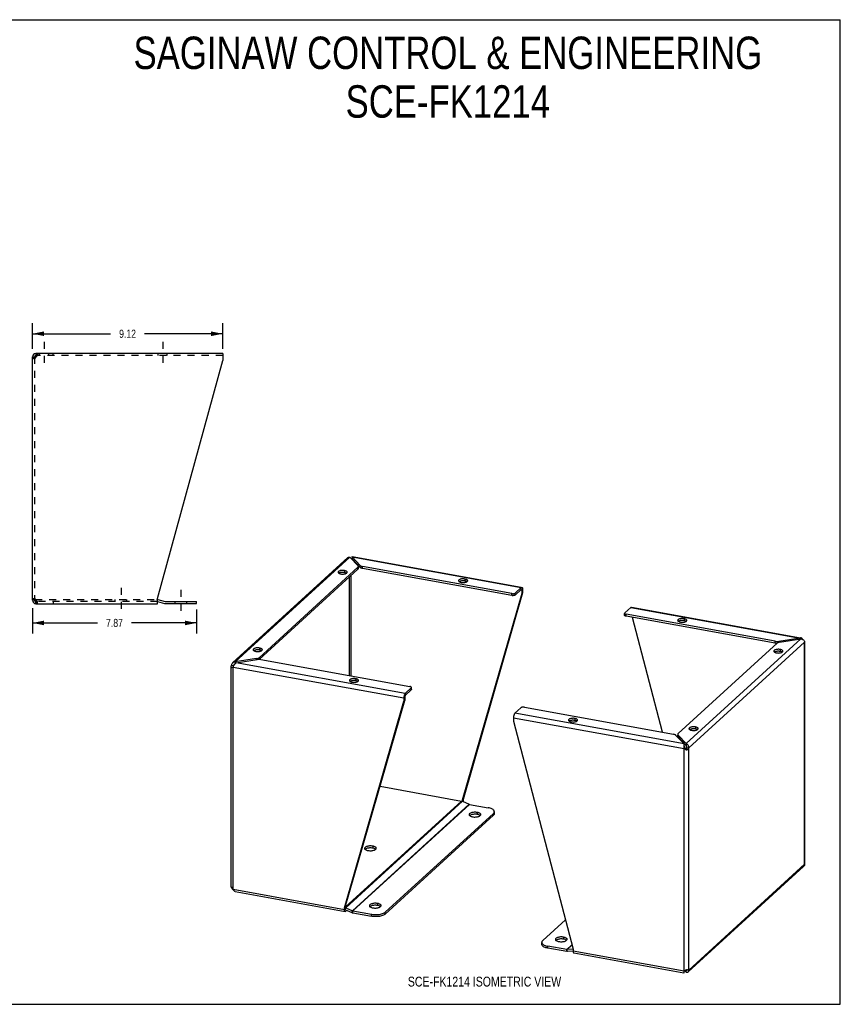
# Model space of a CAD drawing. Header units: inches. Extents: x 0 to 61.1, y 0 to 47.2.
# Tile 2 of 2: x 21.8 to 61.1, y 0 to 47.2. Entities that reach past the tile are written whole.
import ezdxf

# ---------------------------------------------------------------- set-up
doc = ezdxf.new("R2010")
doc.units = ezdxf.units.IN
doc.header["$LTSCALE"] = 3.361111
doc.header["$MEASUREMENT"] = 0
doc.linetypes.add('DASHED', pattern=[0.2, 0.1, -0.1])
doc.linetypes.add('HIDDEN', pattern=[0.2, 0.1, -0.1])
doc.layers.get('0').update_dxf_attribs({"linetype": 'CONTINUOUS'})
doc.layers.add('DEFAULT_2', color=8, linetype='HIDDEN')
doc.layers.add('DIMENSIONS', color=7, linetype='CONTINUOUS')
doc.styles.get("Standard").update_dxf_attribs({"font": 'txt', "width": 0.8})
doc.dimstyles.new('DIMSTYLE_1', dxfattribs={"dimtxt": 0.388889, "dimasz": 0.555556, "dimexe": 0.09, "dimexo": 0.07, "dimgap": 0.035, "dimtad": 0, "dimtih": 1, "dimtoh": 1, "dimzin": 4, "dimdsep": 46, "dimtxsty": 'Standard', "dimblk": '_FILLED', "dimblk1": '_FILLED', "dimblk2": '_FILLED', "dimcen": 0.09, "dimadec": 0, "dimazin": 0, "dimtfac": 1, "dimtofl": 0, "dimtmove": 0, "dimatfit": 3, "dimldrblk": '_FILLED', "dimfxl": 1, "dimtolj": 1, "dimtzin": 4, "dimarcsym": 0})

# ---------------------------------------------------------------- blocks, each defined once
blk = doc.blocks.new('_FILLED')
at = {"color": 0, "linetype": 'ByBlock'}
blk.add_solid([(0, 0), (-1, 0.2), (-1, -0.2)], dxfattribs=at)
blk = doc.blocks.new('*D3')
at = {"layer": 'DIMENSIONS', "color": 2, "linetype": 'Continuous'}
for p, q in [((22.37, 31.437), (22.37, 32.66)), ((31.494, 31.437), (31.494, 32.66)), ((22.37, 32.16), (26.115, 32.16)), ((31.494, 32.16), (27.749, 32.16))]:
    blk.add_line(p, q, dxfattribs=at)
at = {"layer": 'DIMENSIONS', "color": 2, "linetype": 'Continuous', "xscale": 0.5555555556, "yscale": 0.5555555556, "zscale": 0.5555555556, "rotation": 180}
blk.add_blockref('_FILLED', (22.37, 32.16), dxfattribs=at)
at = {"layer": 'DIMENSIONS', "color": 2, "linetype": 'Continuous', "xscale": 0.5555555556, "yscale": 0.5555555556, "zscale": 0.5555555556}
blk.add_blockref('_FILLED', (31.494, 32.16), dxfattribs=at)
at = {"layer": 'DIMENSIONS', "color": 2, "linetype": 'Continuous', "insert": (26.932, 32.354), "char_height": 0.3889, "width": 1.24444, "attachment_point": 2, "line_spacing_factor": 0.9}
blk.add_mtext('9.12', dxfattribs=at)
blk = doc.blocks.new('*D4')
at = {"layer": 'DIMENSIONS', "color": 2, "linetype": 'Continuous'}
for p, q in [((22.37, 18.992), (22.37, 17.79)), ((30.239, 18.932), (30.239, 17.79)), ((22.37, 18.29), (25.488, 18.29)), ((30.239, 18.29), (27.121, 18.29))]:
    blk.add_line(p, q, dxfattribs=at)
at = {"layer": 'DIMENSIONS', "color": 2, "linetype": 'Continuous', "xscale": 0.5555555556, "yscale": 0.5555555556, "zscale": 0.5555555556, "rotation": 180}
blk.add_blockref('_FILLED', (22.37, 18.29), dxfattribs=at)
at = {"layer": 'DIMENSIONS', "color": 2, "linetype": 'Continuous', "xscale": 0.5555555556, "yscale": 0.5555555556, "zscale": 0.5555555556}
blk.add_blockref('_FILLED', (30.239, 18.29), dxfattribs=at)
at = {"layer": 'DIMENSIONS', "color": 2, "linetype": 'Continuous', "insert": (26.305, 18.485), "char_height": 0.3889, "width": 1.24444, "attachment_point": 2, "line_spacing_factor": 0.9}
blk.add_mtext('7.87', dxfattribs=at)

msp = doc.modelspace()

# ---------------------------------------------------------------- linework, layer by layer
at = {"color": 7, "linetype": 'Continuous'}
for p, q in [((0, 47.222), (61.111, 47.222)), ((61.111, 0), (61.111, 47.222)), ((22.537, 31.214), (22.537, 31.11)), ((22.37, 31.048), (22.474, 31.048)), ((22.556, 31.11), (22.537, 31.11)), ((37.677, 21.372), (37.675, 21.368)), ((37.697, 21.456), (37.697, 21.361)), ((38.087, 20.948), (37.697, 21.361)), ((37.731, 21.325), (37.7, 21.331)), ((37.982, 20.863), (33.251, 16.541)), ((37.333, 20.803), (37.333, 20.708)), ((37.982, 20.863), (37.982, 20.958)), ((38.001, 20.9), (38.001, 20.958)), ((38.087, 20.948), (38.087, 21.043)), ((38.203, 20.898), (38.203, 20.993)), ((45.357, 19.602), (38.203, 20.898)), ((37.428, 20.674), (37.414, 20.682)), ((37.571, 15.765), (37.571, 20.487)), ((37.653, 15.75), (37.653, 20.563)), ((43.113, 20.396), (43.113, 20.301)), ((43.209, 20.267), (43.194, 20.276)), ((45.522, 19.628), (45.81, 19.891)), ((45.836, 19.858), (45.783, 19.867)), ((45.81, 19.891), (45.81, 19.986)), ((45.835, 19.868), (45.836, 19.858)), ((45.836, 19.858), (45.878, 19.896)), ((45.836, 19.858), (45.836, 19.699)), ((22.474, 19.381), (22.37, 19.381)), ((22.477, 19.408), (22.479, 19.419)), ((22.497, 19.333), (22.497, 19.406)), ((45.836, 19.699), (42.982, 9.791)), ((45.357, 19.602), (45.357, 19.697)), ((45.522, 19.628), (45.522, 19.723)), ((45.878, 19.737), (45.836, 19.699)), ((22.537, 19.318), (22.556, 19.318)), ((22.537, 19.214), (22.537, 19.318)), ((28.37, 19.314), (28.71, 19.223)), ((28.753, 19.217), (30.239, 19.217)), ((30.239, 19.217), (30.239, 19.321)), ((50.767, 18.656), (50.767, 18.751)), ((50.841, 18.609), (50.841, 18.704)), ((57.995, 17.314), (50.841, 18.609)), ((52.578, 13.047), (51.142, 18.555)), ((53.619, 18.493), (53.619, 18.398)), ((53.715, 18.364), (53.7, 18.373)), ((59.179, 17.565), (59.179, 17.518)), ((33.265, 17.087), (33.265, 16.992)), ((57.995, 17.314), (57.995, 17.409)), ((58.067, 17.306), (58.05, 17.307)), ((58.164, 17.358), (58.164, 17.407)), ((58.23, 17.018), (58.23, 16.923)), ((33.115, 16.53), (33.115, 16.577)), ((33.237, 16.542), (33.237, 16.624)), ((33.361, 16.958), (33.346, 16.967)), ((58.326, 16.889), (58.311, 16.898)), ((31.917, 16.265), (32.012, 16.248)), ((32.007, 16.217), (32.009, 16.232)), ((32.009, 16.232), (32.012, 16.248)), ((32.047, 16.28), (32.012, 16.248)), ((32.1, 16.418), (32.1, 16.349)), ((37.876, 15.612), (37.876, 15.517)), ((37.653, 15.461), (37.653, 15.506)), ((37.972, 15.483), (37.957, 15.492)), ((40.539, 15.076), (40.539, 15.171)), ((40.55, 15.097), (40.55, 15.171)), ((40.226, 14.733), (40.184, 14.694)), ((40.226, 14.733), (40.226, 14.574)), ((40.539, 15.076), (40.251, 14.813)), ((40.251, 14.813), (40.251, 14.908)), ((37.373, 4.666), (40.226, 14.574)), ((40.184, 14.535), (40.226, 14.574)), ((48.382, 13.709), (48.382, 13.614)), ((48.478, 13.58), (48.463, 13.589)), ((54.163, 13.303), (54.163, 13.208)), ((53.316, 12.853), (53.316, 12.916)), ((53.331, 12.821), (53.331, 12.916)), ((53.721, 12.408), (53.331, 12.821)), ((54.258, 13.174), (54.244, 13.182)), ((53.62, 12.487), (53.62, 12.434)), ((53.622, 12.261), (53.664, 12.299)), ((53.721, 12.503), (53.721, 12.408)), ((53.738, 12.281), (53.733, 12.266)), ((53.747, 12.312), (53.842, 12.295)), ((53.706, 12.232), (53.696, 12.247)), ((53.712, 12.224), (53.706, 12.232)), ((53.72, 12.237), (53.712, 12.224)), ((53.72, 12.215), (53.712, 12.224)), ((53.726, 12.252), (53.72, 12.237)), ((53.749, 12.184), (53.72, 12.215)), ((53.733, 12.266), (53.726, 12.252)), ((43.025, 9.83), (42.982, 9.791)), ((42.982, 9.791), (42.982, 9.741)), ((43.001, 9.733), (43.025, 9.755)), ((39.292, 4.326), (44.477, 9.064)), ((43.703, 9.201), (43.703, 9.106)), ((44.477, 9.064), (44.477, 9.159)), ((44.521, 9.146), (44.521, 9.241)), ((38.695, 7.585), (38.695, 7.49)), ((31.925, 5.605), (31.917, 5.607)), ((38.924, 4.835), (38.924, 4.74)), ((37.33, 4.628), (37.373, 4.666)), ((37.373, 4.591), (37.33, 4.553)), ((37.373, 4.591), (37.373, 4.666)), ((37.373, 4.58), (37.373, 4.591)), ((37.378, 4.562), (37.397, 4.629)), ((37.38, 4.538), (37.691, 4.398)), ((37.398, 4.53), (37.398, 4.462)), ((37.691, 4.398), (37.716, 4.486)), ((37.73, 4.386), (37.73, 4.481)), ((37.73, 4.386), (38.631, 4.223)), ((38.631, 4.223), (38.631, 4.318)), ((39.292, 4.326), (39.292, 4.421)), ((46.797, 2.876), (46.797, 2.971)), ((47.843, 3.22), (47.843, 3.125)), ((47.093, 2.691), (47.093, 2.786)), ((47.994, 2.527), (47.093, 2.691)), ((47.994, 2.527), (47.994, 2.622)), ((48.034, 2.525), (48.009, 2.622)), ((48.295, 2.548), (48.034, 2.525)), ((53.62, 1.525), (53.62, 1.577)), ((53.62, 1.559), (53.622, 1.566)), ((53.709, 1.648), (53.721, 1.635)), ((53.744, 1.657), (53.721, 1.635)), ((53.721, 1.54), (53.721, 1.635)), ((53.74, 1.669), (53.743, 1.663)), ((53.743, 1.663), (53.749, 1.648)), ((53.842, 1.637), (53.747, 1.654)), ((0, 0), (61.111, 0))]:
    msp.add_line(p, q, dxfattribs=at)
at = {"color": 2, "linetype": 'DASHED'}
for p, q in [((22.933, 31.77), (22.933, 30.555)), ((28.62, 31.77), (28.62, 30.555)), ((26.622, 19.978), (26.622, 18.763)), ((29.489, 19.877), (29.489, 18.662))]:
    msp.add_line(p, q, dxfattribs=at)
at = {"color": 3, "linetype": 'Continuous'}
for p, q in [((31.494, 31.214), (22.537, 31.214)), ((31.494, 31.214), (31.494, 30.874)), ((22.37, 19.381), (22.37, 31.048)), ((22.537, 31.048), (22.545, 31.074)), ((28.37, 19.463), (31.494, 30.874)), ((31.971, 16.374), (37.501, 21.426)), ((32.1, 16.418), (37.597, 21.44)), ((37.597, 21.44), (37.987, 21.027)), ((37.668, 21.365), (37.675, 21.368)), ((38.087, 21.043), (37.697, 21.456)), ((37.697, 21.456), (45.81, 19.986)), ((37.707, 21.471), (45.813, 20.003)), ((37.982, 20.958), (33.237, 16.624)), ((45.357, 19.697), (38.203, 20.993)), ((37.054, 20.677), (37.074, 20.665)), ((42.835, 20.27), (42.854, 20.259)), ((45.522, 19.723), (45.81, 19.986)), ((45.84, 19.998), (45.841, 19.998)), ((45.878, 19.896), (45.878, 19.737)), ((22.545, 19.355), (22.537, 19.381)), ((28.37, 19.214), (28.37, 19.463)), ((28.388, 19.417), (28.737, 19.323)), ((45.878, 19.737), (43.025, 9.83)), ((22.537, 19.214), (28.37, 19.214)), ((28.753, 19.321), (30.239, 19.321)), ((50.778, 18.771), (51.066, 19.035)), ((51.066, 19.035), (59.179, 17.565)), ((51.096, 19.046), (59.209, 17.577)), ((57.995, 17.409), (50.841, 18.704)), ((53.341, 18.368), (53.36, 18.356)), ((59.218, 17.525), (53.721, 12.503)), ((59.179, 17.565), (58.164, 17.407)), ((58.202, 17.366), (59.218, 17.525)), ((53.335, 12.984), (58.08, 17.319)), ((53.842, 12.295), (59.401, 17.373)), ((59.396, 17.394), (59.401, 17.373)), ((59.401, 6.715), (59.401, 17.373)), ((59.402, 17.355), (59.404, 17.35)), ((59.415, 6.782), (59.415, 17.361)), ((33.115, 16.577), (32.1, 16.418)), ((32.138, 16.377), (33.154, 16.536)), ((32.987, 16.961), (33.006, 16.95)), ((33.322, 16.534), (40.476, 15.238)), ((57.952, 16.893), (57.971, 16.881)), ((31.902, 5.62), (31.902, 16.138)), ((31.964, 16.16), (31.934, 16.148)), ((32.001, 5.518), (32.001, 16.176)), ((32.001, 16.176), (40.184, 14.694)), ((40.251, 14.908), (32.138, 16.377)), ((37.598, 15.486), (37.618, 15.475)), ((40.539, 15.171), (40.251, 14.908)), ((40.184, 14.694), (40.184, 14.535)), ((37.33, 4.628), (40.184, 14.535)), ((45.796, 14.22), (45.507, 13.956)), ((45.961, 14.245), (53.114, 12.95)), ((45.44, 13.742), (45.44, 13.583)), ((45.44, 13.742), (53.622, 12.261)), ((53.62, 12.487), (45.507, 13.956)), ((45.44, 13.583), (48.293, 2.642)), ((48.104, 13.584), (48.123, 13.572)), ((53.23, 12.9), (53.62, 12.487)), ((53.721, 12.503), (53.331, 12.916)), ((53.884, 13.177), (53.904, 13.165)), ((53.842, 1.637), (53.842, 12.295)), ((53.622, 1.602), (53.622, 12.261)), ((39.041, 10.458), (42.95, 9.75)), ((37.373, 4.655), (42.95, 9.75)), ((37.397, 4.629), (42.989, 9.738)), ((37.716, 4.486), (43.308, 9.595)), ((37.73, 4.481), (43.323, 9.59)), ((42.989, 9.738), (43.308, 9.595)), ((43.025, 9.83), (43.025, 9.755)), ((43.323, 9.59), (44.224, 9.427)), ((39.292, 4.421), (44.477, 9.159)), ((53.842, 1.637), (59.401, 6.715)), ((53.817, 1.555), (59.346, 6.606)), ((31.917, 5.607), (31.922, 5.586)), ((32.001, 5.518), (37.33, 4.553)), ((32.089, 5.407), (37.368, 4.451)), ((37.33, 4.553), (37.33, 4.628)), ((37.368, 4.451), (37.367, 4.451)), ((37.397, 4.629), (37.716, 4.486)), ((37.448, 4.508), (37.398, 4.462)), ((37.73, 4.481), (38.631, 4.318)), ((47.927, 4.047), (46.84, 3.054)), ((48.24, 2.846), (47.994, 2.622)), ((48.243, 2.835), (48.009, 2.622)), ((47.994, 2.622), (47.093, 2.786)), ((48.293, 2.646), (48.009, 2.622)), ((48.293, 2.642), (48.293, 2.567)), ((48.293, 2.567), (53.622, 1.602)), ((48.331, 2.465), (53.611, 1.509)), ((53.616, 1.58), (53.611, 1.561)), ((53.622, 1.602), (53.616, 1.58)), ((53.622, 1.602), (53.643, 1.612)), ((53.65, 1.615), (53.721, 1.54)), ((53.685, 1.634), (53.707, 1.647)), ((53.749, 1.676), (53.769, 1.667))]:
    msp.add_line(p, q, dxfattribs=at)
for points in [[(22.575, 31.166), (22.583, 31.183), (22.59, 31.196), (22.598, 31.206), (22.606, 31.212), (22.613, 31.214)], [(22.419, 30.966), (22.405, 30.979), (22.393, 30.993), (22.383, 31.007), (22.376, 31.02), (22.372, 31.034), (22.37, 31.048)], [(22.537, 31.048), (22.515, 31.034), (22.494, 31.02), (22.473, 31.007), (22.454, 30.993), (22.436, 30.979), (22.419, 30.966)], [(22.545, 31.074), (22.552, 31.099), (22.56, 31.124), (22.567, 31.146), (22.575, 31.166)], [(37.501, 21.426), (37.505, 21.429), (37.52, 21.438), (37.537, 21.444), (37.556, 21.447), (37.576, 21.445), (37.597, 21.44)], [(37.697, 21.456), (37.701, 21.465), (37.704, 21.47), (37.707, 21.471)], [(37.333, 20.803), (37.3, 20.807), (37.267, 20.81), (37.232, 20.81), (37.198, 20.808), (37.165, 20.804), (37.134, 20.798), (37.106, 20.79), (37.081, 20.781), (37.06, 20.77), (37.044, 20.758), (37.033, 20.744), (37.026, 20.731), (37.025, 20.721)], [(37.462, 20.721), (37.462, 20.726), (37.458, 20.74), (37.448, 20.753), (37.433, 20.766), (37.414, 20.777), (37.39, 20.787), (37.363, 20.796), (37.333, 20.803)], [(37.982, 20.958), (37.992, 20.969), (37.998, 20.981), (38.001, 20.992), (38.001, 20.995)], [(38.001, 20.995), (38, 21.004), (37.995, 21.016), (37.987, 21.027)], [(38.087, 21.043), (38.099, 21.032), (38.115, 21.022), (38.133, 21.013), (38.154, 21.005), (38.177, 20.998), (38.203, 20.993)], [(37.025, 20.721), (37.025, 20.717), (37.03, 20.703), (37.04, 20.689), (37.054, 20.677)], [(37.074, 20.665), (37.097, 20.655), (37.124, 20.647), (37.155, 20.64)], [(37.155, 20.64), (37.188, 20.635), (37.221, 20.633), (37.255, 20.633), (37.289, 20.634), (37.322, 20.638), (37.353, 20.644), (37.381, 20.652), (37.406, 20.662), (37.427, 20.673)], [(37.427, 20.673), (37.444, 20.685), (37.455, 20.698), (37.461, 20.712), (37.462, 20.721)], [(43.113, 20.396), (43.08, 20.401), (43.047, 20.403), (43.013, 20.403), (42.979, 20.402), (42.946, 20.398), (42.915, 20.392), (42.887, 20.384), (42.862, 20.374), (42.841, 20.363), (42.824, 20.351), (42.813, 20.338), (42.807, 20.324), (42.806, 20.315)], [(42.806, 20.315), (42.806, 20.31), (42.81, 20.296), (42.82, 20.283), (42.835, 20.27)], [(43.243, 20.315), (43.243, 20.319), (43.238, 20.333), (43.228, 20.346), (43.214, 20.359), (43.194, 20.371), (43.171, 20.381), (43.144, 20.389), (43.113, 20.396)], [(43.208, 20.266), (43.224, 20.278), (43.235, 20.292), (43.242, 20.305), (43.243, 20.315)], [(42.854, 20.259), (42.878, 20.248), (42.905, 20.24), (42.935, 20.233)], [(42.935, 20.233), (42.968, 20.229), (43.001, 20.226), (43.036, 20.226), (43.07, 20.228), (43.103, 20.232), (43.134, 20.238), (43.162, 20.245), (43.187, 20.255), (43.208, 20.266)], [(45.81, 19.986), (45.821, 19.994), (45.831, 19.998), (45.84, 19.998)], [(45.841, 19.998), (45.85, 19.994), (45.858, 19.986), (45.865, 19.974), (45.87, 19.958), (45.875, 19.94), (45.877, 19.919), (45.878, 19.896)], [(22.37, 19.381), (22.372, 19.395), (22.376, 19.408), (22.383, 19.422), (22.393, 19.436), (22.405, 19.449), (22.419, 19.463)], [(22.419, 19.463), (22.436, 19.449), (22.454, 19.436), (22.473, 19.422), (22.494, 19.408), (22.515, 19.395), (22.537, 19.381)], [(45.357, 19.697), (45.376, 19.695), (45.395, 19.693), (45.414, 19.693), (45.434, 19.694), (45.453, 19.696), (45.47, 19.7), (45.486, 19.704), (45.501, 19.71), (45.512, 19.716), (45.522, 19.723)], [(22.575, 19.263), (22.567, 19.283), (22.56, 19.305), (22.552, 19.329), (22.545, 19.355)], [(22.613, 19.214), (22.606, 19.216), (22.598, 19.223), (22.59, 19.233), (22.583, 19.246), (22.575, 19.263)], [(51.066, 19.035), (51.077, 19.042), (51.087, 19.046), (51.096, 19.046)], [(50.778, 18.771), (50.772, 18.764), (50.768, 18.756), (50.767, 18.751)], [(50.767, 18.751), (50.767, 18.748), (50.77, 18.74), (50.776, 18.732), (50.784, 18.725), (50.795, 18.719), (50.809, 18.713), (50.824, 18.708), (50.841, 18.704)], [(53.619, 18.493), (53.586, 18.498), (53.553, 18.501), (53.519, 18.501), (53.485, 18.499), (53.452, 18.495), (53.421, 18.489), (53.392, 18.481), (53.367, 18.472), (53.347, 18.461), (53.33, 18.448), (53.319, 18.435), (53.312, 18.421), (53.311, 18.412)], [(53.749, 18.412), (53.748, 18.417), (53.744, 18.431), (53.734, 18.444), (53.719, 18.457), (53.7, 18.468), (53.676, 18.478), (53.649, 18.487), (53.619, 18.493)], [(53.311, 18.412), (53.312, 18.407), (53.316, 18.394), (53.326, 18.38), (53.341, 18.368)], [(53.36, 18.356), (53.384, 18.346), (53.411, 18.338), (53.441, 18.331)], [(53.441, 18.331), (53.474, 18.326), (53.507, 18.324), (53.541, 18.323), (53.575, 18.325), (53.608, 18.329), (53.639, 18.335), (53.668, 18.343), (53.693, 18.353), (53.713, 18.364)], [(53.713, 18.364), (53.73, 18.376), (53.741, 18.389), (53.748, 18.403), (53.749, 18.412)], [(59.229, 17.574), (59.214, 17.575), (59.197, 17.572), (59.179, 17.565)], [(59.218, 17.525), (59.245, 17.521), (59.271, 17.514), (59.296, 17.504), (59.319, 17.491), (59.341, 17.475), (59.359, 17.457), (59.375, 17.437), (59.387, 17.416), (59.396, 17.394)], [(59.262, 17.558), (59.247, 17.568), (59.231, 17.573), (59.229, 17.574)], [(59.303, 17.5), (59.299, 17.509), (59.288, 17.529), (59.276, 17.545), (59.262, 17.558)], [(33.265, 17.087), (33.233, 17.092), (33.199, 17.094), (33.165, 17.094), (33.131, 17.093), (33.098, 17.089), (33.067, 17.083), (33.039, 17.075), (33.014, 17.065), (32.993, 17.054), (32.977, 17.042), (32.965, 17.029), (32.959, 17.015), (32.958, 17.006)], [(32.958, 17.006), (32.958, 17.001), (32.962, 16.987), (32.972, 16.974), (32.987, 16.961)], [(33.395, 17.006), (33.395, 17.01), (33.39, 17.024), (33.381, 17.038), (33.366, 17.05), (33.346, 17.062), (33.323, 17.072), (33.296, 17.08), (33.265, 17.087)], [(33.36, 16.957), (33.376, 16.969), (33.388, 16.983), (33.394, 16.996), (33.395, 17.006)], [(58.23, 17.018), (58.197, 17.023), (58.164, 17.026), (58.13, 17.026), (58.096, 17.024), (58.063, 17.02), (58.032, 17.014), (58.003, 17.006), (57.979, 16.997), (57.958, 16.985), (57.941, 16.973), (57.93, 16.96), (57.924, 16.946), (57.922, 16.937)], [(57.995, 17.409), (58.023, 17.405), (58.05, 17.402), (58.079, 17.401), (58.108, 17.401), (58.136, 17.403), (58.164, 17.407)], [(58.202, 17.366), (58.176, 17.361), (58.152, 17.355), (58.13, 17.347), (58.11, 17.339), (58.094, 17.329), (58.08, 17.319)], [(58.36, 16.937), (58.36, 16.942), (58.355, 16.956), (58.345, 16.969), (58.331, 16.982), (58.311, 16.993), (58.287, 17.003), (58.261, 17.012), (58.23, 17.018)], [(59.415, 17.361), (59.415, 17.361), (59.413, 17.365), (59.408, 17.369), (59.401, 17.373)], [(33.006, 16.95), (33.03, 16.94), (33.057, 16.931), (33.087, 16.924)], [(33.087, 16.924), (33.12, 16.92), (33.154, 16.917), (33.188, 16.917), (33.222, 16.919), (33.255, 16.923), (33.286, 16.929), (33.314, 16.936), (33.339, 16.946), (33.36, 16.957)], [(33.115, 16.577), (33.142, 16.582), (33.166, 16.588), (33.188, 16.595), (33.207, 16.604), (33.224, 16.613), (33.237, 16.624)], [(33.322, 16.534), (33.295, 16.538), (33.267, 16.541), (33.238, 16.542), (33.21, 16.541), (33.182, 16.539), (33.154, 16.536)], [(57.922, 16.937), (57.923, 16.932), (57.927, 16.919), (57.937, 16.905), (57.952, 16.893)], [(57.971, 16.881), (57.995, 16.871), (58.022, 16.863), (58.052, 16.856)], [(58.052, 16.856), (58.085, 16.851), (58.118, 16.849), (58.153, 16.848), (58.187, 16.85), (58.219, 16.854), (58.25, 16.86), (58.279, 16.868), (58.304, 16.878), (58.325, 16.889)], [(58.325, 16.889), (58.341, 16.901), (58.352, 16.914), (58.359, 16.928), (58.36, 16.937)], [(31.902, 16.198), (31.902, 16.202), (31.904, 16.223), (31.909, 16.244), (31.917, 16.265)], [(31.913, 16.138), (31.907, 16.159), (31.903, 16.181), (31.902, 16.198)], [(31.934, 16.148), (31.923, 16.143), (31.913, 16.138)], [(31.971, 16.374), (31.958, 16.361), (31.943, 16.34), (31.93, 16.317), (31.922, 16.292), (31.917, 16.265)], [(32.001, 16.176), (31.982, 16.167), (31.964, 16.16)], [(32.1, 16.418), (32.073, 16.418), (32.047, 16.414), (32.022, 16.406), (31.998, 16.394), (31.977, 16.379), (31.971, 16.374)], [(32.001, 16.176), (32.009, 16.199), (32.018, 16.223)], [(32.018, 16.223), (32.029, 16.248), (32.042, 16.272), (32.056, 16.295), (32.071, 16.317), (32.087, 16.336), (32.104, 16.353), (32.121, 16.367), (32.138, 16.377)], [(37.876, 15.612), (37.844, 15.617), (37.81, 15.619), (37.776, 15.619), (37.742, 15.618), (37.709, 15.614), (37.678, 15.608), (37.65, 15.6), (37.625, 15.59), (37.604, 15.579), (37.588, 15.567), (37.576, 15.554), (37.57, 15.54), (37.569, 15.531)], [(38.006, 15.531), (38.006, 15.535), (38.001, 15.549), (37.992, 15.562), (37.977, 15.575), (37.957, 15.587), (37.934, 15.597), (37.907, 15.605), (37.876, 15.612)], [(37.569, 15.531), (37.569, 15.526), (37.574, 15.512), (37.583, 15.499), (37.598, 15.486)], [(37.618, 15.475), (37.641, 15.464), (37.668, 15.456), (37.699, 15.449)], [(37.699, 15.449), (37.731, 15.445), (37.765, 15.442), (37.799, 15.442), (37.833, 15.444), (37.866, 15.448), (37.897, 15.454), (37.925, 15.461), (37.95, 15.471), (37.971, 15.482)], [(37.971, 15.482), (37.987, 15.494), (37.999, 15.508), (38.005, 15.521), (38.006, 15.531)], [(40.547, 15.203), (40.542, 15.21), (40.533, 15.217), (40.522, 15.224), (40.509, 15.23), (40.493, 15.235), (40.476, 15.238)], [(40.539, 15.171), (40.546, 15.179), (40.55, 15.187), (40.55, 15.192)], [(40.55, 15.192), (40.55, 15.195), (40.547, 15.203)], [(40.211, 14.843), (40.203, 14.82), (40.196, 14.795), (40.191, 14.77), (40.187, 14.744), (40.184, 14.719), (40.184, 14.694)], [(40.251, 14.908), (40.241, 14.896), (40.23, 14.882), (40.221, 14.863), (40.211, 14.843)], [(45.961, 14.245), (45.942, 14.248), (45.923, 14.249), (45.903, 14.25), (45.884, 14.249), (45.865, 14.246), (45.847, 14.243), (45.831, 14.238), (45.817, 14.233), (45.805, 14.227), (45.796, 14.22)], [(45.507, 13.956), (45.497, 13.944), (45.486, 13.93), (45.477, 13.912), (45.468, 13.891), (45.46, 13.868), (45.453, 13.843), (45.447, 13.818), (45.443, 13.792), (45.441, 13.767), (45.44, 13.742)], [(48.382, 13.709), (48.349, 13.714), (48.316, 13.717), (48.282, 13.717), (48.248, 13.715), (48.215, 13.711), (48.184, 13.705), (48.156, 13.697), (48.131, 13.688), (48.11, 13.677), (48.093, 13.664), (48.082, 13.651), (48.076, 13.637), (48.075, 13.628)], [(48.512, 13.628), (48.512, 13.633), (48.507, 13.647), (48.497, 13.66), (48.483, 13.673), (48.463, 13.684), (48.44, 13.694), (48.413, 13.703), (48.382, 13.709)], [(48.075, 13.628), (48.075, 13.623), (48.079, 13.61), (48.089, 13.596), (48.104, 13.584)], [(48.123, 13.572), (48.147, 13.562), (48.174, 13.554), (48.204, 13.547)], [(48.204, 13.547), (48.237, 13.542), (48.27, 13.54), (48.305, 13.539), (48.339, 13.541), (48.372, 13.545), (48.403, 13.551), (48.431, 13.559), (48.456, 13.569), (48.477, 13.58)], [(48.477, 13.58), (48.493, 13.592), (48.505, 13.605), (48.511, 13.619), (48.512, 13.628)], [(54.163, 13.303), (54.13, 13.307), (54.097, 13.31), (54.062, 13.31), (54.028, 13.308), (53.995, 13.304), (53.964, 13.298), (53.936, 13.29), (53.911, 13.281), (53.89, 13.27), (53.874, 13.257), (53.862, 13.244), (53.856, 13.231), (53.855, 13.221)], [(54.292, 13.221), (54.292, 13.226), (54.288, 13.24), (54.278, 13.253), (54.263, 13.266), (54.244, 13.277), (54.22, 13.287), (54.193, 13.296), (54.163, 13.303)], [(53.23, 12.9), (53.218, 12.911), (53.203, 12.921), (53.185, 12.93), (53.163, 12.938), (53.14, 12.944), (53.114, 12.95)], [(53.335, 12.984), (53.325, 12.973), (53.319, 12.962), (53.316, 12.95), (53.316, 12.948)], [(53.316, 12.948), (53.318, 12.939), (53.322, 12.927), (53.331, 12.916)], [(53.855, 13.221), (53.855, 13.217), (53.86, 13.203), (53.87, 13.189), (53.884, 13.177)], [(53.904, 13.165), (53.927, 13.155), (53.954, 13.147), (53.985, 13.14)], [(53.985, 13.14), (54.018, 13.135), (54.051, 13.133), (54.085, 13.132), (54.119, 13.134), (54.152, 13.138), (54.183, 13.144), (54.211, 13.152), (54.236, 13.162), (54.257, 13.173)], [(54.257, 13.173), (54.274, 13.185), (54.285, 13.198), (54.291, 13.212), (54.292, 13.221)], [(53.62, 12.487), (53.617, 12.474), (53.613, 12.458), (53.61, 12.439), (53.608, 12.417), (53.607, 12.393)], [(53.607, 12.393), (53.607, 12.367), (53.609, 12.34)], [(53.609, 12.34), (53.611, 12.313), (53.616, 12.286), (53.622, 12.261)], [(53.842, 12.295), (53.843, 12.322), (53.841, 12.349), (53.835, 12.375), (53.825, 12.401), (53.813, 12.425), (53.798, 12.446), (53.78, 12.465), (53.762, 12.481), (53.741, 12.494), (53.721, 12.503)], [(53.842, 12.295), (53.832, 12.275), (53.819, 12.255), (53.804, 12.236), (53.788, 12.218), (53.769, 12.2), (53.749, 12.184)], [(53.664, 12.23), (53.642, 12.245), (53.622, 12.261)], [(53.749, 12.184), (53.729, 12.194), (53.707, 12.205), (53.685, 12.217), (53.664, 12.23)], [(42.95, 9.75), (42.957, 9.749), (42.963, 9.747), (42.97, 9.745), (42.977, 9.743), (42.983, 9.741), (42.989, 9.738)], [(43.025, 9.755), (43.024, 9.73), (43.023, 9.723)], [(43.308, 9.595), (43.311, 9.594), (43.313, 9.593), (43.316, 9.592), (43.318, 9.591), (43.321, 9.591), (43.323, 9.59)], [(43.703, 9.201), (43.665, 9.207), (43.626, 9.21), (43.586, 9.211), (43.546, 9.21), (43.507, 9.206), (43.47, 9.2), (43.435, 9.192), (43.403, 9.183), (43.375, 9.171), (43.351, 9.158), (43.332, 9.143), (43.318, 9.128), (43.31, 9.112), (43.308, 9.097)], [(43.308, 9.097), (43.311, 9.079), (43.32, 9.064), (43.334, 9.048), (43.354, 9.034), (43.378, 9.021), (43.407, 9.01), (43.439, 9), (43.475, 8.992)], [(43.475, 8.992), (43.513, 8.987), (43.552, 8.983), (43.592, 8.982), (43.632, 8.984), (43.671, 8.987), (43.708, 8.993), (43.743, 9.001), (43.775, 9.011), (43.803, 9.023), (43.827, 9.036), (43.846, 9.05), (43.86, 9.066), (43.868, 9.082), (43.87, 9.097)], [(43.87, 9.097), (43.867, 9.114), (43.858, 9.13), (43.844, 9.145), (43.824, 9.16), (43.8, 9.173), (43.771, 9.184), (43.739, 9.194), (43.703, 9.201)], [(44.521, 9.241), (44.52, 9.247), (44.516, 9.27), (44.505, 9.292), (44.487, 9.314), (44.464, 9.335), (44.436, 9.355), (44.402, 9.373), (44.364, 9.389), (44.321, 9.404), (44.274, 9.417), (44.224, 9.427)], [(44.477, 9.159), (44.497, 9.18), (44.511, 9.202), (44.519, 9.225), (44.521, 9.241)], [(38.695, 7.585), (38.656, 7.591), (38.618, 7.594), (38.577, 7.595), (38.537, 7.594), (38.498, 7.59), (38.461, 7.584), (38.426, 7.576), (38.394, 7.566), (38.366, 7.555), (38.342, 7.542), (38.323, 7.527), (38.31, 7.512), (38.301, 7.496), (38.299, 7.481)], [(38.861, 7.481), (38.858, 7.498), (38.849, 7.514), (38.835, 7.529), (38.815, 7.543), (38.791, 7.556), (38.762, 7.568), (38.73, 7.577), (38.695, 7.585)], [(38.299, 7.481), (38.302, 7.463), (38.311, 7.447), (38.325, 7.432), (38.345, 7.418), (38.369, 7.405), (38.398, 7.394), (38.43, 7.384), (38.466, 7.376)], [(38.466, 7.376), (38.504, 7.371), (38.543, 7.367), (38.583, 7.366), (38.623, 7.368), (38.662, 7.371), (38.699, 7.377), (38.734, 7.385), (38.766, 7.395), (38.794, 7.407), (38.818, 7.42), (38.837, 7.434), (38.851, 7.45), (38.859, 7.466), (38.861, 7.481)], [(59.401, 6.715), (59.396, 6.689), (59.387, 6.664), (59.375, 6.64), (59.359, 6.619), (59.346, 6.606)], [(59.401, 6.715), (59.408, 6.736), (59.413, 6.757), (59.415, 6.778), (59.415, 6.782)], [(31.902, 5.62), (31.903, 5.622), (31.907, 5.626), (31.913, 5.63)], [(31.917, 5.607), (31.909, 5.611), (31.904, 5.615), (31.902, 5.619), (31.902, 5.62)], [(31.913, 5.63), (31.923, 5.61), (31.934, 5.59)], [(31.922, 5.586), (31.93, 5.564), (31.943, 5.543), (31.958, 5.524)], [(31.934, 5.59), (31.948, 5.57), (31.964, 5.552), (31.982, 5.534), (32.001, 5.518)], [(31.958, 5.524), (31.977, 5.506), (31.998, 5.49), (32.014, 5.48)], [(32.089, 5.407), (32.087, 5.407), (32.071, 5.412), (32.056, 5.422), (32.042, 5.435), (32.029, 5.451), (32.018, 5.471), (32.009, 5.493), (32.001, 5.518)], [(38.924, 4.835), (38.886, 4.841), (38.847, 4.844), (38.807, 4.845), (38.767, 4.844), (38.728, 4.84), (38.691, 4.834), (38.656, 4.826), (38.624, 4.817), (38.596, 4.805), (38.572, 4.792), (38.553, 4.777), (38.539, 4.762), (38.531, 4.746), (38.529, 4.731)], [(38.529, 4.731), (38.532, 4.713), (38.541, 4.698), (38.555, 4.682), (38.575, 4.668), (38.599, 4.655), (38.628, 4.644), (38.66, 4.634), (38.695, 4.626)], [(38.695, 4.626), (38.734, 4.621), (38.772, 4.617), (38.812, 4.616), (38.852, 4.618), (38.892, 4.621), (38.929, 4.627), (38.964, 4.635), (38.996, 4.645), (39.024, 4.657), (39.048, 4.67), (39.067, 4.684), (39.08, 4.7), (39.089, 4.716), (39.091, 4.731)], [(39.091, 4.731), (39.088, 4.748), (39.079, 4.764), (39.064, 4.779), (39.045, 4.794), (39.021, 4.807), (38.992, 4.818), (38.96, 4.828), (38.924, 4.835)], [(37.367, 4.451), (37.358, 4.455), (37.35, 4.463), (37.343, 4.475), (37.338, 4.49), (37.334, 4.508), (37.331, 4.529), (37.33, 4.553)], [(37.398, 4.462), (37.387, 4.454), (37.377, 4.451), (37.368, 4.451)], [(37.373, 4.638), (37.377, 4.636), (37.384, 4.634), (37.39, 4.632), (37.397, 4.629)], [(37.716, 4.486), (37.718, 4.485), (37.721, 4.484), (37.723, 4.483), (37.725, 4.482), (37.728, 4.482), (37.73, 4.481)], [(38.631, 4.318), (38.684, 4.31), (38.738, 4.304), (38.794, 4.301), (38.85, 4.3), (38.906, 4.302), (38.96, 4.307), (39.014, 4.314), (39.065, 4.323), (39.113, 4.335), (39.158, 4.348), (39.199, 4.364), (39.235, 4.382), (39.266, 4.401), (39.292, 4.421)], [(46.84, 3.054), (46.82, 3.033), (46.806, 3.011), (46.799, 2.988), (46.797, 2.971)], [(46.797, 2.971), (46.797, 2.965), (46.802, 2.943), (46.813, 2.92), (46.83, 2.898)], [(46.83, 2.898), (46.853, 2.878), (46.882, 2.858), (46.915, 2.84), (46.954, 2.823), (46.997, 2.809), (47.043, 2.796), (47.093, 2.786)], [(47.843, 3.22), (47.805, 3.226), (47.766, 3.229), (47.726, 3.23), (47.686, 3.229), (47.647, 3.225), (47.609, 3.219), (47.574, 3.211), (47.542, 3.201), (47.514, 3.19), (47.491, 3.177), (47.472, 3.162), (47.458, 3.147), (47.45, 3.131), (47.447, 3.116)], [(47.447, 3.116), (47.451, 3.098), (47.459, 3.082), (47.474, 3.067), (47.493, 3.053), (47.518, 3.04), (47.546, 3.029), (47.578, 3.019), (47.614, 3.011)], [(47.614, 3.011), (47.652, 3.006), (47.691, 3.002), (47.731, 3.001), (47.771, 3.003), (47.81, 3.006), (47.848, 3.012), (47.883, 3.02), (47.915, 3.03), (47.943, 3.042), (47.967, 3.055), (47.985, 3.069), (47.999, 3.085), (48.007, 3.101), (48.01, 3.116)], [(48.01, 3.116), (48.006, 3.133), (47.998, 3.149), (47.983, 3.164), (47.964, 3.178), (47.939, 3.191), (47.911, 3.203), (47.879, 3.212), (47.843, 3.22)], [(48.009, 2.622), (48.007, 2.621), (48.004, 2.621), (48.002, 2.621), (47.999, 2.622), (47.997, 2.622), (47.994, 2.622)], [(48.293, 2.567), (48.294, 2.544), (48.296, 2.523), (48.3, 2.505), (48.306, 2.49), (48.313, 2.478), (48.321, 2.47), (48.33, 2.466), (48.331, 2.465)], [(53.611, 1.561), (53.609, 1.544), (53.607, 1.53)], [(53.607, 1.53), (53.607, 1.519), (53.608, 1.512), (53.61, 1.509), (53.611, 1.509)], [(53.611, 1.509), (53.613, 1.51), (53.617, 1.516), (53.62, 1.525)], [(53.643, 1.612), (53.664, 1.622), (53.685, 1.634)], [(53.707, 1.647), (53.729, 1.661), (53.749, 1.676)], [(53.721, 1.54), (53.741, 1.535), (53.762, 1.534), (53.78, 1.536), (53.798, 1.542), (53.813, 1.551), (53.817, 1.555)], [(53.769, 1.667), (53.788, 1.659), (53.819, 1.647)], [(53.817, 1.555), (53.825, 1.564), (53.835, 1.579), (53.841, 1.597), (53.843, 1.616), (53.842, 1.637)], [(53.819, 1.647), (53.832, 1.641), (53.842, 1.637)]]:
    msp.add_lwpolyline(points, dxfattribs=at)
at = {"color": 7, "linetype": 'Continuous'}
for points in [[(22.479, 31.01), (22.477, 31.02), (22.475, 31.034), (22.474, 31.048)], [(37.684, 21.368), (37.681, 21.367), (37.676, 21.363), (37.672, 21.36)], [(37.693, 21.407), (37.689, 21.397), (37.684, 21.385), (37.677, 21.372)], [(37.688, 21.369), (37.688, 21.369), (37.684, 21.368)], [(37.697, 21.361), (37.694, 21.365), (37.691, 21.367), (37.688, 21.369)], [(37.697, 21.42), (37.696, 21.416), (37.693, 21.407)], [(38.001, 20.9), (38.001, 20.897), (37.998, 20.886), (37.992, 20.874), (37.982, 20.863)], [(38.203, 20.898), (38.177, 20.903), (38.154, 20.91), (38.133, 20.918), (38.115, 20.927), (38.099, 20.937), (38.087, 20.948)], [(37.333, 20.708), (37.3, 20.712), (37.267, 20.715), (37.232, 20.715), (37.198, 20.713), (37.165, 20.709), (37.134, 20.703), (37.106, 20.695), (37.081, 20.686), (37.06, 20.675)], [(37.414, 20.682), (37.39, 20.692), (37.363, 20.701), (37.333, 20.708)], [(43.113, 20.301), (43.08, 20.306), (43.047, 20.308), (43.013, 20.308), (42.979, 20.307), (42.946, 20.303), (42.915, 20.297), (42.887, 20.289), (42.862, 20.279), (42.841, 20.268)], [(43.194, 20.276), (43.171, 20.286), (43.144, 20.294), (43.113, 20.301)], [(45.81, 19.891), (45.815, 19.895), (45.82, 19.896), (45.821, 19.896)], [(45.821, 19.896), (45.824, 19.895), (45.828, 19.891), (45.831, 19.885), (45.834, 19.878), (45.835, 19.868)], [(22.474, 19.381), (22.475, 19.395), (22.477, 19.408)], [(45.522, 19.628), (45.512, 19.621), (45.501, 19.615), (45.486, 19.609), (45.47, 19.605), (45.453, 19.601), (45.434, 19.599), (45.414, 19.598), (45.395, 19.598), (45.376, 19.6), (45.357, 19.602)], [(50.841, 18.609), (50.824, 18.613), (50.809, 18.618), (50.795, 18.624), (50.784, 18.63), (50.776, 18.637), (50.77, 18.645), (50.767, 18.653), (50.767, 18.656)], [(53.619, 18.398), (53.586, 18.403), (53.553, 18.406), (53.519, 18.406), (53.485, 18.404), (53.452, 18.4), (53.421, 18.394), (53.392, 18.386), (53.367, 18.377), (53.347, 18.366)], [(53.7, 18.373), (53.676, 18.383), (53.649, 18.392), (53.619, 18.398)], [(58.05, 17.307), (58.023, 17.31), (57.995, 17.314)], [(33.265, 16.992), (33.233, 16.997), (33.199, 16.999), (33.165, 16.999), (33.131, 16.998), (33.098, 16.994), (33.067, 16.988), (33.039, 16.98), (33.014, 16.97), (32.993, 16.959)], [(33.346, 16.967), (33.323, 16.977), (33.296, 16.985), (33.265, 16.992)], [(58.23, 16.923), (58.197, 16.928), (58.164, 16.931), (58.13, 16.931), (58.096, 16.929), (58.063, 16.925), (58.032, 16.919), (58.003, 16.911), (57.979, 16.902), (57.958, 16.89)], [(58.311, 16.898), (58.287, 16.908), (58.261, 16.917), (58.23, 16.923)], [(32.041, 16.297), (32.035, 16.291), (32.027, 16.281), (32.021, 16.271), (32.016, 16.26), (32.012, 16.248)], [(32.07, 16.315), (32.065, 16.313), (32.054, 16.307), (32.044, 16.3), (32.041, 16.297)], [(37.876, 15.517), (37.844, 15.522), (37.81, 15.524), (37.776, 15.524), (37.742, 15.523), (37.709, 15.519), (37.678, 15.513), (37.65, 15.505), (37.625, 15.495), (37.604, 15.484)], [(37.957, 15.492), (37.934, 15.502), (37.907, 15.51), (37.876, 15.517)], [(40.251, 14.813), (40.246, 14.807), (40.241, 14.8), (40.237, 14.791), (40.233, 14.78), (40.23, 14.768), (40.228, 14.756), (40.226, 14.745), (40.226, 14.733)], [(40.55, 15.097), (40.55, 15.092), (40.546, 15.084), (40.539, 15.076)], [(48.382, 13.614), (48.349, 13.619), (48.316, 13.622), (48.282, 13.622), (48.248, 13.62), (48.215, 13.616), (48.184, 13.61), (48.156, 13.602), (48.131, 13.593), (48.11, 13.582)], [(48.463, 13.589), (48.44, 13.599), (48.413, 13.608), (48.382, 13.614)], [(53.331, 12.821), (53.322, 12.832), (53.318, 12.844), (53.316, 12.853)], [(54.163, 13.208), (54.13, 13.212), (54.097, 13.215), (54.062, 13.215), (54.028, 13.213), (53.995, 13.209), (53.964, 13.203), (53.936, 13.195), (53.911, 13.186), (53.89, 13.175)], [(54.244, 13.182), (54.22, 13.192), (54.193, 13.201), (54.163, 13.208)], [(53.632, 12.366), (53.629, 12.374), (53.626, 12.386), (53.623, 12.398), (53.622, 12.41), (53.621, 12.421), (53.62, 12.431), (53.62, 12.434)], [(53.632, 12.366), (53.633, 12.363), (53.637, 12.353), (53.641, 12.342), (53.646, 12.331), (53.652, 12.32), (53.658, 12.31), (53.664, 12.299)], [(53.68, 12.272), (53.672, 12.286), (53.664, 12.299)], [(53.75, 12.336), (53.75, 12.348), (53.748, 12.359), (53.746, 12.37), (53.742, 12.38), (53.737, 12.388), (53.732, 12.396), (53.727, 12.403), (53.721, 12.408)], [(53.747, 12.312), (53.743, 12.297), (53.738, 12.281)], [(53.747, 12.312), (53.749, 12.324), (53.75, 12.336)], [(53.696, 12.247), (53.688, 12.259), (53.68, 12.272)], [(43.703, 9.106), (43.665, 9.112), (43.626, 9.115), (43.586, 9.116), (43.546, 9.115), (43.507, 9.111), (43.47, 9.105), (43.435, 9.097), (43.403, 9.088), (43.375, 9.076), (43.351, 9.063), (43.333, 9.049)], [(43.845, 9.049), (43.844, 9.05), (43.824, 9.065), (43.8, 9.078), (43.771, 9.089), (43.739, 9.099), (43.703, 9.106)], [(44.521, 9.146), (44.519, 9.13), (44.511, 9.107), (44.497, 9.085), (44.477, 9.064)], [(38.695, 7.49), (38.656, 7.496), (38.618, 7.499), (38.577, 7.5), (38.537, 7.499), (38.498, 7.495), (38.461, 7.489), (38.426, 7.481), (38.394, 7.471), (38.366, 7.46), (38.342, 7.447), (38.325, 7.433)], [(38.836, 7.433), (38.835, 7.434), (38.815, 7.448), (38.791, 7.461), (38.762, 7.473), (38.73, 7.482), (38.695, 7.49)], [(38.924, 4.74), (38.886, 4.746), (38.847, 4.749), (38.807, 4.75), (38.767, 4.749), (38.728, 4.745), (38.691, 4.739), (38.656, 4.731), (38.624, 4.722), (38.596, 4.71), (38.572, 4.697), (38.554, 4.683)], [(39.065, 4.683), (39.064, 4.684), (39.045, 4.699), (39.021, 4.712), (38.992, 4.723), (38.96, 4.733), (38.924, 4.74)], [(37.384, 4.554), (37.38, 4.558), (37.377, 4.563), (37.375, 4.571), (37.373, 4.58)], [(37.691, 4.398), (37.698, 4.396), (37.704, 4.393), (37.711, 4.391), (37.717, 4.389), (37.724, 4.387), (37.73, 4.386)], [(39.292, 4.326), (39.266, 4.306), (39.235, 4.287), (39.199, 4.269), (39.158, 4.253), (39.113, 4.24), (39.065, 4.228), (39.014, 4.219), (38.96, 4.212), (38.906, 4.207), (38.85, 4.205), (38.794, 4.206), (38.738, 4.209), (38.684, 4.215), (38.631, 4.223)], [(47.093, 2.691), (47.043, 2.701), (46.997, 2.714), (46.954, 2.728), (46.915, 2.745), (46.882, 2.763), (46.853, 2.783), (46.83, 2.803), (46.813, 2.825), (46.802, 2.848), (46.797, 2.87), (46.797, 2.876)], [(47.843, 3.125), (47.805, 3.131), (47.766, 3.134), (47.726, 3.135), (47.686, 3.134), (47.647, 3.13), (47.609, 3.124), (47.574, 3.116), (47.542, 3.106), (47.514, 3.095), (47.491, 3.082), (47.473, 3.068)], [(47.984, 3.068), (47.983, 3.069), (47.964, 3.083), (47.939, 3.096), (47.911, 3.108), (47.879, 3.117), (47.843, 3.125)], [(48.034, 2.525), (48.027, 2.525), (48.021, 2.525), (48.014, 2.525), (48.008, 2.526), (48.001, 2.526), (47.994, 2.527)], [(53.619, 1.555), (53.619, 1.554), (53.619, 1.555), (53.62, 1.559)], [(53.622, 1.566), (53.625, 1.574), (53.629, 1.585), (53.634, 1.596), (53.641, 1.608)], [(53.721, 1.635), (53.727, 1.632), (53.732, 1.629), (53.737, 1.628), (53.742, 1.629), (53.746, 1.631), (53.747, 1.631)], [(53.747, 1.631), (53.748, 1.633), (53.75, 1.637), (53.75, 1.642), (53.749, 1.648)]]:
    msp.add_lwpolyline(points, dxfattribs=at)
at = {"color": 3, "linetype": 'Continuous'}
for centre, radius, start, end in [((22.537, 31.048), 0.167, 90, 180), ((22.537, 19.381), 0.167, 180, 270), ((28.345, 19.256), 0.167, 75, 81.039), ((28.753, 19.384), 0.0625, 255, 270)]:
    msp.add_arc(centre, radius, start, end, dxfattribs=at)
at = {"color": 7, "linetype": 'Continuous'}
for centre, radius, start, end in [((22.537, 31.048), 0.0625, 90, 180), ((22.537, 19.381), 0.0625, 180, 270), ((28.753, 19.384), 0.167, 255, 270)]:
    msp.add_arc(centre, radius, start, end, dxfattribs=at)
at = {"layer": 'DEFAULT_2', "color": 8, "linetype": 'HIDDEN'}
for p, q in [((22.613, 31.214), (22.613, 31.11)), ((22.714, 31.11), (22.714, 31.214)), ((23.152, 31.11), (23.152, 31.214)), ((23.37, 31.11), (23.37, 31.214)), ((28.402, 31.11), (28.402, 31.214)), ((28.839, 31.11), (28.839, 31.214)), ((22.419, 30.966), (22.493, 30.966)), ((22.474, 31.048), (22.474, 19.381)), ((22.479, 31.01), (22.479, 31.007)), ((22.479, 31.007), (22.483, 30.993)), ((22.483, 30.993), (22.487, 30.979)), ((22.487, 30.979), (22.493, 30.966)), ((31.494, 31.11), (22.556, 31.11)), ((22.419, 19.463), (22.493, 19.463)), ((22.479, 19.422), (22.479, 19.419)), ((22.497, 19.422), (28.345, 19.422)), ((22.497, 19.406), (22.497, 19.422)), ((22.521, 19.408), (22.513, 19.422)), ((26.341, 19.318), (26.341, 19.422)), ((26.903, 19.318), (26.903, 19.422)), ((22.497, 19.318), (22.497, 19.333)), ((22.537, 19.318), (22.497, 19.318)), ((28.37, 19.318), (22.556, 19.318)), ((22.613, 19.214), (22.613, 19.318)), ((23.37, 19.318), (23.37, 19.214)), ((28.361, 19.316), (28.37, 19.314)), ((29.208, 19.217), (29.208, 19.321)), ((29.77, 19.217), (29.77, 19.321))]:
    msp.add_line(p, q, dxfattribs=at)
for points in [[(22.537, 31.048), (22.529, 31.034), (22.521, 31.02), (22.513, 31.007), (22.506, 30.993), (22.499, 30.979), (22.493, 30.966)], [(22.552, 31.067), (22.545, 31.058), (22.537, 31.048)], [(22.583, 31.098), (22.575, 31.092), (22.567, 31.085), (22.56, 31.076), (22.552, 31.067)], [(22.613, 31.11), (22.606, 31.11), (22.598, 31.107), (22.59, 31.104), (22.583, 31.098)], [(22.493, 19.463), (22.487, 19.449), (22.483, 19.436), (22.479, 19.422)], [(22.493, 19.463), (22.499, 19.449), (22.506, 19.436), (22.513, 19.422)], [(22.521, 19.408), (22.529, 19.395), (22.537, 19.381)], [(22.537, 19.381), (22.545, 19.371), (22.552, 19.362)], [(22.552, 19.362), (22.56, 19.353), (22.567, 19.344)], [(22.613, 19.318), (22.606, 19.319), (22.598, 19.321), (22.59, 19.325), (22.583, 19.33), (22.575, 19.337), (22.567, 19.344)]]:
    msp.add_lwpolyline(points, dxfattribs=at)
for radius, start in [(0.167, 81.039), (0.0625, 75)]:
    msp.add_arc((28.345, 19.256), radius, start, 90, dxfattribs=at)

# ---------------------------------------------------------------- texts
at = {"layer": 'DIMENSIONS', "color": 2, "linetype": 'Continuous', "attachment_point": 2, "line_spacing_factor": 0.9}
for s, insert, char_height, width in [('SAGINAW CONTROL & ENGINEERING\\PSCE-FK1214', (42.29, 46.411), 1.55556, 36.08889), ('SCE-FK1214 ISOMETRIC VIEW', (44.049, 1.325), 0.47222, 9.44444)]:
    msp.add_mtext(s, dxfattribs=dict(at, insert=insert, char_height=char_height, width=width))

# ---------------------------------------------------------------- dimensions: what is measured, and where the dimension line sits
at = {"layer": 'DIMENSIONS', "color": 2, "linetype": 'Continuous'}
for base, p1, p2, picture, middle in [((31.494, 32.16), (22.37, 31.367), (31.494, 31.367), '*D3', (26.932, 32.16)), ((30.239, 18.29), (22.37, 19.062), (30.239, 19.002), '*D4', (26.305, 18.29))]:
    dim = msp.add_linear_dim(base=base, p1=p1, p2=p2, dimstyle='DIMSTYLE_1', dxfattribs=at)
    dim.commit()
    dim.dimension.update_dxf_attribs({"geometry": picture, "text_midpoint": middle, "dimtype": 160})

doc.saveas('drawing.dxf')
